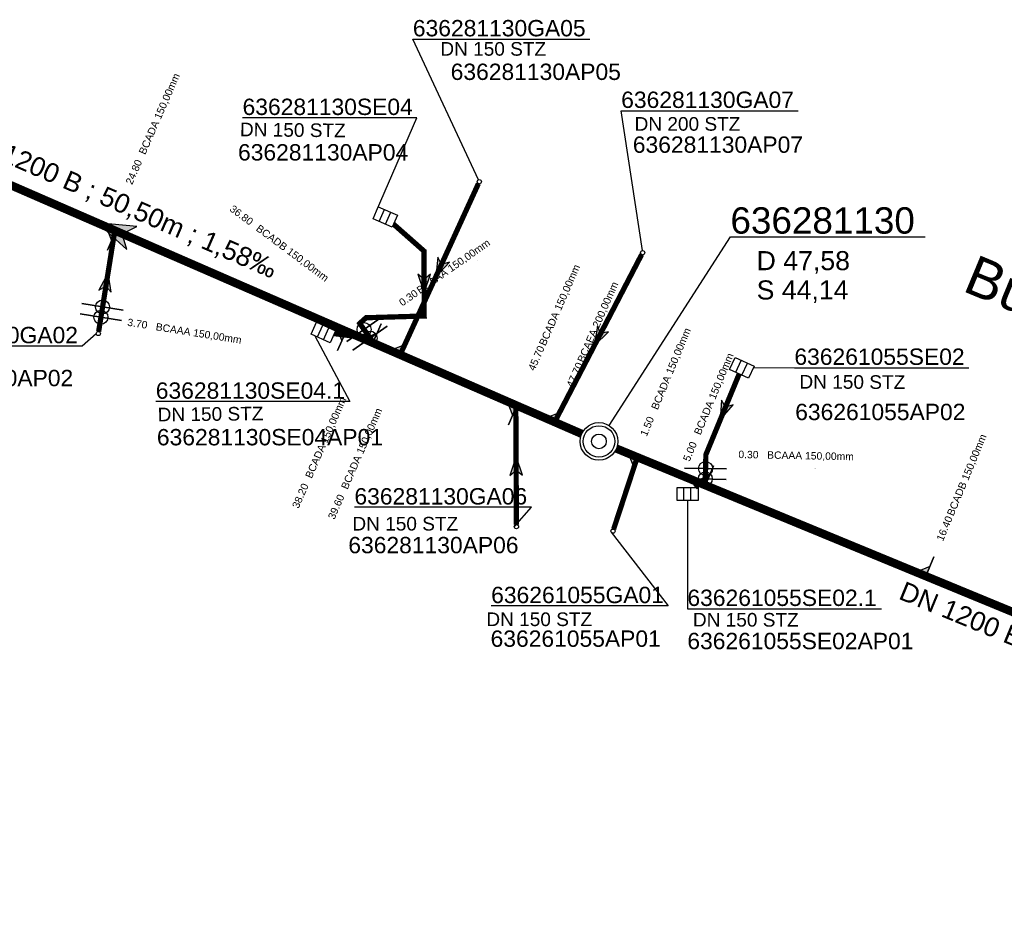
# Model space of a CAD drawing. Extents: x 356718 to 357658, y 5762241 to 5762615.
# Tile 156 of 157: x 357568 to 357615, y 5762502 to 5762545. Entities that reach past the tile are written whole.
import ezdxf
from ezdxf.enums import TextEntityAlignment as Align

# ---------------------------------------------------------------- set-up
doc = ezdxf.new("R2010")
doc.units = 0
doc.header["$MEASUREMENT"] = 0
doc.linetypes.add('AUSGEZOGEN', pattern=[0])
doc.linetypes.add('STRICHPUNKT', pattern=[5, 2, -1, 1, -1])
doc.layers.get('0').update_dxf_attribs({"linetype": 'AUSGEZOGEN'})
for name, color, linetype, true_color in [('111_00131_Symbol', 7, 'AUSGEZOGEN', 0x000000), ('111_00228_Schachtsymbol_nach_Sy', 7, 'AUSGEZOGEN', 0x000000), ('112_00229_Schachtdeckel', 7, 'AUSGEZOGEN', 0x000000), ('114_00133_Schachtnummer', 7, 'AUSGEZOGEN', 0x000000), ('114_10391_Deckelhoehe', 7, 'AUSGEZOGEN', 0x000000), ('114_10392_Schachtnummer', 7, 'AUSGEZOGEN', 0x000000), ('114_10393_Sohlhoehe', 7, 'AUSGEZOGEN', 0x000000), ('121_10376_Haltungen_Mischwasser', 6, 'STRICHPUNKT', 0xff00ff), ('121_10399_Haltungen_Mischwasser', 6, 'STRICHPUNKT', 0xff00ff), ('123_00048_Fliessrichtungspfeil', 7, 'AUSGEZOGEN', 0x000000), ('123_00137_Fliessrichtungspfeil', 7, 'AUSGEZOGEN', 0x000000), ('124_10395_Standard1', 7, 'AUSGEZOGEN', 0x000000), ('124_10626_Standard__Laenge____1', 7, 'AUSGEZOGEN', 0x000000), ('141_10677_Stutzen__alle__aus_DW', 7, 'AUSGEZOGEN', 0x000000), ('141_10868_Stutzen__141_', 7, 'AUSGEZOGEN', 0x000000), ('156_10394_Strassennamen_1_500', 7, 'AUSGEZOGEN', 0x000000)]:
    doc.layers.add(name, color=color, linetype=linetype, true_color=true_color)
doc.styles.add('ARIAL', font='arial.ttf', dxfattribs={"height": 1.5})
doc.styles.get("Standard").update_dxf_attribs({"font": 'arial.ttf', "height": 1})

# ---------------------------------------------------------------- blocks, each defined once
blk = doc.blocks.new('N04')
at = {"color": 0}
for radius in [0.9, 0.75]:
    blk.add_circle((0, 0), radius, dxfattribs=at)
blk = doc.blocks.new('F00')
at = {"color": 0}
blk.add_circle((0, 0), 0.1, dxfattribs=at)
blk = doc.blocks.new('ES')
at = {"color": 0, "linetype": 'AUSGEZOGEN'}
for points in [[(-0.494, -0.319), (-0.494, 0.306), (0.506, 0.306), (0.506, -0.319), (-0.494, -0.319)], [(-0.169, -0.319), (-0.169, 0.306)], [(0.156, -0.319), (0.156, 0.306)]]:
    blk.add_lwpolyline(points, dxfattribs=at)
blk = doc.blocks.new('DEC')
at = {"color": 0}
blk.add_circle((0, 0), 0.35, dxfattribs=at)
blk = doc.blocks.new('FLI')
at = {"color": 0, "linetype": 'AUSGEZOGEN'}
blk.add_lwpolyline([(-0.4, 0), (-0.9, -0.6), (0.9, 0), (-0.9, 0.6), (-0.4, 0)], close=True, dxfattribs=at)
at = {"color": 0}
for points in [[(-0.4, 0), (0.9, 0), (-0.9, 0.6)], [(-0.9, -0.6), (0.9, 0), (-0.4, 0)]]:
    blk.add_solid(points, dxfattribs=at)

msp = doc.modelspace()

# ---------------------------------------------------------------- linework, layer by layer
at = {"layer": '114_00133_Schachtnummer', "color": 18, "linetype": 'AUSGEZOGEN', "true_color": 0x000000}
for points in [[(357589.62, 5762537.519), (357586.487, 5762544.239), (357594.942, 5762544.239)], [(357597.452, 5762534.138), (357596.442, 5762540.817), (357604.897, 5762540.817)], [(357584.75, 5762536.039), (357586.681, 5762540.48), (357578.351, 5762540.48)], [(357571.359, 5762530.165), (357570.687, 5762529.574), (357562.232, 5762529.574)], [(357581.802, 5762530.063), (357583.471, 5762526.922), (357574.204, 5762526.922)], [(357602.763, 5762528.542), (357604.718, 5762528.54), (357613.048, 5762528.54)], [(357599.607, 5762522.192), (357599.607, 5762517.019), (357608.873, 5762517.019)], [(357591.336, 5762520.956), (357592.151, 5762521.868), (357583.696, 5762521.868)], [(357595.965, 5762520.678), (357598.684, 5762517.157), (357590.229, 5762517.157)]]:
    msp.add_lwpolyline(points, dxfattribs=at)
at = {"layer": '114_10392_Schachtnummer', "color": 18, "linetype": 'AUSGEZOGEN', "true_color": 0x000000}
msp.add_lwpolyline([(357595.868, 5762525.776), (357601.662, 5762534.789), (357610.97, 5762534.789)], dxfattribs=at)
at = {"layer": '121_10376_Haltungen_Mischwasser', "color": 6, "linetype": 'STRICHPUNKT', "true_color": 0xff00ff, "const_width": 0.4}
for points in [[(357594.556, 5762525.378), (357549.922, 5762544.821)], [(357651.189, 5762501.999), (357596.213, 5762524.676)]]:
    msp.add_lwpolyline(points, dxfattribs=at)
at = {"layer": '121_10399_Haltungen_Mischwasser', "color": 6, "linetype": 'STRICHPUNKT', "true_color": 0xff00ff, "const_width": 0.25}
for points in [[(357589.62, 5762537.337), (357585.922, 5762529.249)], [(357585.563, 5762535.4), (357587.02, 5762534.113), (357587.03, 5762531.009), (357584.251, 5762530.927), (357583.951, 5762530.656), (357584.558, 5762529.791)], [(357571.475, 5762530.27), (357572.231, 5762534.997)], [(357597.421, 5762533.95), (357593.306, 5762526.032)], [(357582.733, 5762530.166), (357584.344, 5762529.967)], [(357602.082, 5762528.247), (357600.488, 5762524.384), (357600.459, 5762523.025)], [(357591.435, 5762521.044), (357591.408, 5762526.65)], [(357596.081, 5762520.825), (357597.181, 5762524.169)], [(357599.974, 5762522.817), (357600.386, 5762523.161)]]:
    msp.add_lwpolyline(points, dxfattribs=at)
at = {"layer": '141_10677_Stutzen__alle__aus_DW', "color": 18, "linetype": 'AUSGEZOGEN', "true_color": 0x000000}
for points in [[(357572.65, 5762531.284), (357570.675, 5762531.6)], [(357585.262, 5762530.529), (357583.624, 5762529.381)], [(357601.463, 5762523.204), (357599.464, 5762523.246)]]:
    msp.add_lwpolyline(points, close=True, dxfattribs=at)
at = {"layer": '141_10677_Stutzen__alle__aus_DW', "color": 18, "true_color": 0x000000}
for centre in [(357571.662, 5762531.442), (357584.443, 5762529.955), (357600.463, 5762523.225)]:
    msp.add_circle(centre, 0.333, dxfattribs=at)
at = {"layer": '141_10868_Stutzen__141_', "color": 18, "linetype": 'AUSGEZOGEN', "true_color": 0x000000}
for points in [[(357572.292, 5762535.076), (357571.834, 5762535.276), (357572.092, 5762534.618)], [(357572.292, 5762535.076), (357571.893, 5762534.16)], [(357572.571, 5762530.791), (357570.596, 5762531.107)], [(357584.975, 5762530.938), (357583.337, 5762529.79)], [(357583.294, 5762530.284), (357582.835, 5762530.484), (357583.094, 5762529.826)], [(357584.577, 5762529.725), (357584.976, 5762530.642)], [(357583.294, 5762530.284), (357582.894, 5762529.367)], [(357584.577, 5762529.725), (357584.777, 5762530.184), (357584.119, 5762529.925)], [(357585.861, 5762529.166), (357586.26, 5762530.083)], [(357585.861, 5762529.166), (357586.06, 5762529.624), (357585.402, 5762529.366)], [(357591.453, 5762526.73), (357590.995, 5762526.93), (357591.253, 5762526.272)], [(357591.453, 5762526.73), (357591.054, 5762525.813)], [(357593.287, 5762525.931), (357593.686, 5762526.848)], [(357593.287, 5762525.931), (357593.486, 5762526.39), (357592.828, 5762526.131)], [(357597.23, 5762524.256), (357596.768, 5762524.447), (357597.039, 5762523.794)], [(357597.23, 5762524.256), (357596.849, 5762523.332)], [(357600.465, 5762522.922), (357600.847, 5762523.846)], [(357601.474, 5762523.704), (357599.474, 5762523.746)], [(357600.465, 5762522.922), (357600.656, 5762523.384), (357600.003, 5762523.112)], [(357611.004, 5762518.575), (357611.385, 5762519.499)], [(357611.004, 5762518.575), (357611.195, 5762519.037), (357610.542, 5762518.765)]]:
    msp.add_lwpolyline(points, close=True, dxfattribs=at)
at = {"layer": '141_10868_Stutzen__141_', "color": 18, "true_color": 0x000000}
for centre in [(357571.583, 5762530.949), (357584.156, 5762530.364), (357600.474, 5762523.725)]:
    msp.add_circle(centre, 0.333, dxfattribs=at)
for points in [[(357572.292, 5762535.076), (357571.834, 5762535.276), (357572.092, 5762534.618)], [(357583.294, 5762530.284), (357582.835, 5762530.484), (357583.094, 5762529.826)], [(357584.577, 5762529.725), (357584.777, 5762530.184), (357584.119, 5762529.925)], [(357585.861, 5762529.166), (357586.06, 5762529.624), (357585.402, 5762529.366)], [(357591.453, 5762526.73), (357590.995, 5762526.93), (357591.253, 5762526.272)], [(357593.287, 5762525.931), (357593.486, 5762526.39), (357592.828, 5762526.131)], [(357597.23, 5762524.256), (357596.768, 5762524.447), (357597.039, 5762523.794)], [(357600.465, 5762522.922), (357600.656, 5762523.384), (357600.003, 5762523.112)], [(357611.004, 5762518.575), (357611.195, 5762519.037), (357610.542, 5762518.765)]]:
    msp.add_solid(points, dxfattribs=at)

# ---------------------------------------------------------------- block references
at = {"layer": '111_00131_Symbol', "color": 18, "true_color": 0x000000}
for name, p in [('F00', (357589.662, 5762537.428)), ('F00', (357597.467, 5762534.039)), ('F00', (357571.459, 5762530.171)), ('ES', (357599.607, 5762522.511)), ('F00', (357591.435, 5762520.944)), ('F00', (357596.05, 5762520.73))]:
    msp.add_blockref(name, p, dxfattribs=at)
for name, p, rotation in [('ES', (357585.164, 5762535.752), 336.6), ('F00', (357572.247, 5762535.096), 336.5), ('ES', (357582.208, 5762530.231), 335.9), ('F00', (357584.443, 5762529.955), 125), ('F00', (357584.615, 5762529.709), 336.5), ('F00', (357585.88, 5762529.158), 336.5), ('ES', (357602.204, 5762528.542), 335), ('F00', (357591.408, 5762526.75), 336.5), ('F00', (357593.26, 5762525.943), 336.5), ('F00', (357597.212, 5762524.264), 337.6), ('F00', (357600.463, 5762523.225), 88.8), ('F00', (357600.457, 5762522.925), 337.6)]:
    msp.add_blockref(name, p, dxfattribs=dict(at, rotation=rotation))
at = {"layer": '111_00228_Schachtsymbol_nach_Sy', "color": 18, "true_color": 0x000000}
msp.add_blockref('N04', (357595.381, 5762525.019), dxfattribs=at)
at = {"layer": '112_00229_Schachtdeckel', "color": 18, "true_color": 0x000000}
msp.add_blockref('DEC', (357595.381, 5762525.019), dxfattribs=at)
at = {"layer": '123_00048_Fliessrichtungspfeil', "color": 18, "true_color": 0x000000, "rotation": 156.4}
msp.add_blockref('FLI', (357572.239, 5762535.099), dxfattribs=at)
at = {"layer": '123_00137_Fliessrichtungspfeil', "color": 18, "true_color": 0x000000, "xscale": 0.5, "yscale": 0.5, "zscale": 0.5}
for p, rotation in [((357587.771, 5762533.293), 245.5), ((357571.853, 5762532.634), 80.9), ((357587.025, 5762532.561), 270.2), ((357595.363, 5762529.991), 242.6), ((357601.346, 5762526.463), 247.6), ((357591.421, 5762523.847), 90.19999999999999)]:
    msp.add_blockref('FLI', p, dxfattribs=dict(at, rotation=rotation))

# ---------------------------------------------------------------- texts
at = {"layer": '114_00133_Schachtnummer', "color": 18, "true_color": 0x000000, "style": 'ARIAL'}
for s, p in [('636281130GA05', (357586.487, 5762545.155)), ('636281130AP05', (357588.294, 5762543.07)), ('636281130GA07', (357596.442, 5762541.733)), ('636281130SE04', (357578.351, 5762541.396)), ('636281130AP07', (357596.997, 5762539.59)), ('636281130AP04', (357578.133, 5762539.222)), ('636281130GA02', (357562.232, 5762530.49)), ('636261055SE02', (357604.718, 5762529.456)), ('636281130AP02', (357562.127, 5762528.437)), ('636281130SE04.1', (357574.204, 5762527.838)), ('636261055AP02', (357604.756, 5762526.816)), ('636281130SE04AP01', (357574.257, 5762525.611)), ('636281130GA06', (357583.696, 5762522.784)), ('636281130AP06', (357583.404, 5762520.454)), ('636261055GA01', (357590.229, 5762518.072)), ('636261055SE02.1', (357599.607, 5762517.935)), ('636261055AP01', (357590.201, 5762515.984)), ('636261055SE02AP01', (357599.603, 5762515.871))]:
    msp.add_text(s, height=0.78136, dxfattribs=at).set_placement(p, align=Align.TOP_LEFT)
at = {"layer": '114_10391_Deckelhoehe', "color": 18, "true_color": 0x000000, "style": 'ARIAL'}
msp.add_text('D 47,58', height=0.9116, dxfattribs=at).set_placement((357602.913, 5762534.111), align=Align.TOP_LEFT)
at = {"layer": '114_10392_Schachtnummer', "color": 18, "true_color": 0x000000, "style": 'ARIAL'}
msp.add_text('636281130', height=1.2601, dxfattribs=at).set_placement((357601.662, 5762536.205), align=Align.TOP_LEFT)
at = {"layer": '114_10393_Sohlhoehe', "color": 18, "true_color": 0x000000, "style": 'ARIAL'}
msp.add_text('S 44,14', height=0.9116, dxfattribs=at).set_placement((357602.913, 5762532.711), align=Align.TOP_LEFT)
at = {"layer": '124_10395_Standard1', "color": 18, "true_color": 0x000000, "style": 'ARIAL'}
for s, rotation, p in [('DN 1200 B ; 50,50m ; 1,58‰', 336.5, (357565.11, 5762540.146)), ('DN 1200 B ; 60,81m ; 1,48‰', 337.6, (357609.995, 5762518.355))]:
    msp.add_text(s, height=0.91158, rotation=rotation, dxfattribs=at).set_placement(p, align=Align.TOP_LEFT)
at = {"layer": '124_10626_Standard__Laenge____1', "color": 18, "true_color": 0x000000, "style": 'ARIAL'}
for s, p in [('DN 150 STZ', (357587.8, 5762544.1)), ('DN 200 STZ', (357597.082, 5762540.515)), ('DN 150 STZ', (357583.599, 5762521.41)), ('DN 150 STZ', (357590, 5762516.844))]:
    msp.add_text(s, height=0.6511, dxfattribs=at).set_placement(p, align=Align.TOP_LEFT)
for rotation, p in [(359.4, (357578.229, 5762540.252)), (359.8, (357604.96, 5762528.192)), (0.6, (357574.289, 5762526.626)), (359.9, (357599.869, 5762516.825))]:
    msp.add_text('DN 150 STZ', height=0.6511, rotation=rotation, dxfattribs=at).set_placement(p, align=Align.TOP_LEFT)
at = {"layer": '141_10677_Stutzen__alle__aus_DW', "color": 18, "true_color": 0x000000}
for s, rotation, p in [('BCAAA 150,00mm', 35, (357589.553, 5762533.667)), ('0.30', 35, (357589.21, 5762533.427)), ('BCAAA 150,00mm', 351, (357573.305, 5762531.184)), ('0.30', 358.9, (357605.245, 5762523.738)), ('BCAAA 150,00mm', 358.9, (357605.664, 5762523.73))]:
    msp.add_text(s, height=0.00707, rotation=rotation, dxfattribs=at).set_placement(p, align=Align.TOP_LEFT)
msp.add_text('3.70', height=0.00707, rotation=351, dxfattribs=at).set_placement((357573.304, 5762531.184), align=Align.TOP_RIGHT)
at = {"layer": '141_10868_Stutzen__141_', "color": 18, "true_color": 0x000000}
for s, height, rotation, p in [('BCADA 150,00mm', 0.35326, 66.4, (357573.376, 5762538.832)), ('24.80', 0.3533, 66.4, (357572.748, 5762537.395)), ('36.80', 0.3533, 323.3, (357577.913, 5762536.341)), ('BCADB 150,00mm', 0.35326, 323.3, (357579.17, 5762535.404)), ('BCAAA 150,00mm', 0.35326, 35, (357586.624, 5762532.34)), ('BCADA 150,00mm', 0.35326, 66.4, (357592.498, 5762529.694)), ('BCAEA 200,00mm', 0.35326, 66.4, (357594.331, 5762528.896)), ('3.70', 0.3533, 351, (357572.882, 5762530.896)), ('BCAAA 150,00mm', 0.35326, 351, (357574.238, 5762530.681)), ('BCADA 150,00mm', 0.35326, 67.5, (357597.859, 5762526.632)), ('BCADA 150,00mm', 0.35326, 67.5, (357599.904, 5762525.43)), ('BCADA 150,00mm', 0.35326, 66.4, (357581.328, 5762523.361)), ('BCADA 150,00mm', 0.35326, 66.4, (357583.042, 5762522.835)), ('1.50', 0.3533, 67.5, (357597.334, 5762525.363)), ('BCADB 150,00mm', 0.35326, 67.5, (357611.989, 5762521.559)), ('5.00', 0.3533, 67.5, (357599.379, 5762524.161)), ('0.30', 0.3533, 358.9, (357602.047, 5762524.576)), ('BCAAA 150,00mm', 0.35326, 358.9, (357603.421, 5762524.549)), ('38.20', 0.3533, 66.4, (357580.7, 5762521.924)), ('39.60', 0.3533, 66.4, (357582.414, 5762521.398))]:
    msp.add_text(s, height=height, rotation=rotation, dxfattribs=at).set_placement(p, align=Align.TOP_LEFT)
for s, rotation, p in [('0.30', 35, (357586.568, 5762532.301)), ('45.70', 66.4, (357592.47, 5762529.632)), ('47.70', 66.4, (357594.304, 5762528.833)), ('16.40', 67.5, (357611.963, 5762521.496))]:
    msp.add_text(s, height=0.3533, rotation=rotation, dxfattribs=at).set_placement(p, align=Align.TOP_RIGHT)
at = {"layer": '156_10394_Strassennamen_1_500', "color": 18, "true_color": 0x000000, "style": 'ARIAL'}
msp.add_text('Burgstrasse', height=1.89022, rotation=337.5, dxfattribs=at).set_placement((357613.415, 5762533.975), align=Align.TOP_LEFT)

doc.saveas('drawing.dxf')
